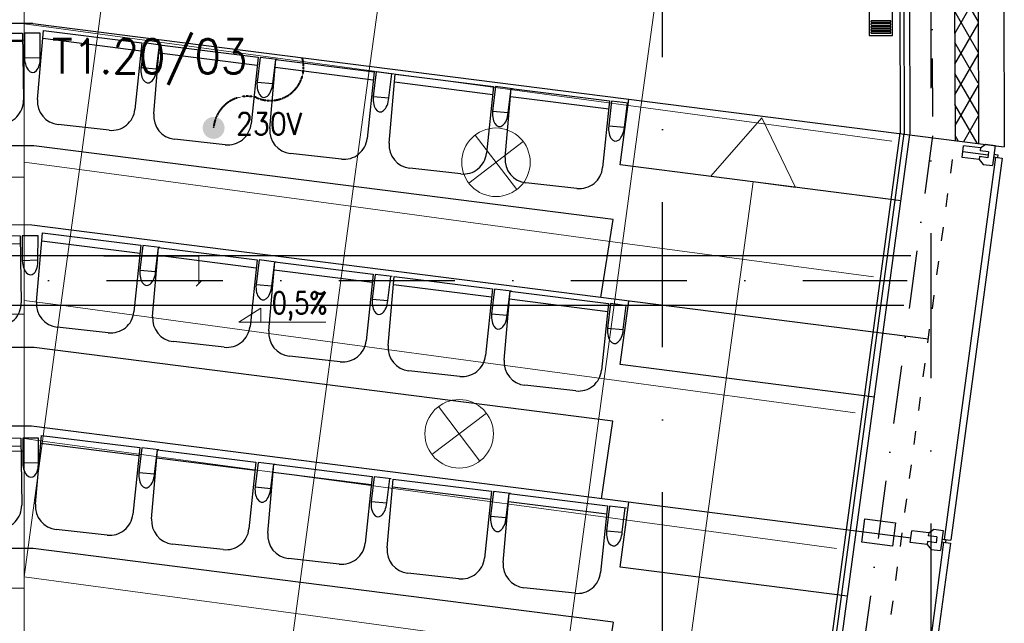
# Model space of a CAD drawing. Header units: millimetres. Extents: x -32221 to 212500, y 31663 to 93766.
# Tile 209 of 256: x 86252 to 90563, y 43241 to 45884. Entities that reach past the tile are written whole.
import ezdxf

# ---------------------------------------------------------------- set-up
doc = ezdxf.new("R2010")
doc.units = ezdxf.units.MM
for name, pattern in [('DASHDOTX2', [50.8, 25.4, -12.7, 0, -12.7]), ('GCAD_ISO03W100', [30, 12, -18]), ('HIDDEN', [0.375, 0.25, -0.125])]:
    doc.linetypes.add(name, pattern=pattern)
for name, color, linetype in [('IE-ZASILANIA', 5, 'Continuous'), ('osie', 251, 'Continuous'), ('Sciany', 251, 'Continuous'), ('Wyposazenie', 251, 'Continuous')]:
    doc.layers.add(name, color=color, linetype=linetype)
for name, color, linetype, lineweight in [('kasetony', 251, 'Continuous', 5), ('lampy', 251, 'Continuous', 9), ('opis', 251, 'Continuous', 15), ('Opisy', 251, 'Continuous', 13)]:
    doc.layers.add(name, color=color, linetype=linetype, lineweight=lineweight)
doc.styles.add('ROMANS', font='romans.shx', dxfattribs={"width": 0.7})
doc.styles.get("Standard").update_dxf_attribs({"font": 'ARIALN.TTF'})

msp = doc.modelspace()

# ---------------------------------------------------------------- hatches: boundary and pattern name
at = {"layer": 'IE-ZASILANIA', "linetype": 'HIDDEN', "lineweight": 40}
h = msp.add_hatch(color=256, dxfattribs=at)
edge = h.paths.add_edge_path()
edge.add_ellipse((87101.405, 45410.046), major_axis=(33.941, 33.941), ratio=1, start_angle=327.952764, end_angle=507.952764)
edge.add_ellipse((87101.405, 45410.046), major_axis=(-33.941, 33.941), ratio=1, start_angle=57.952764, end_angle=237.952764)
at = {"layer": 'Sciany', "true_color": 0x636466, "transparency": 33554687}
h = msp.add_hatch(dxfattribs=at)
h.set_pattern_fill('DIAMONDS', color=251, scale=21.298246, angle=360, style=0)
h.set_pattern_definition([(60, (74679.455, 27072.76), (-58.56231, 33.81097), []), (120, (74679.455, 27072.76), (-58.56231, -33.81097), [])])
h.paths.add_polyline_path([(88656.625, 62052.787), (79453.975, 62062.25), (79453.975, 61960.019), (88656.519, 61950.599)])
h.paths.add_polyline_path([(90450.502, 59450.093), (90442.433, 62050.95), (89849.325, 62051.56), (89849.219, 61949.228), (90340.202, 61948.719), (90347.912, 59463.521)])
h.paths.add_polyline_path([(89271.837, 47649.75), (89271.837, 50675.258), (89166.831, 50684.438), (89169.606, 47649.62)])
h.paths.add_polyline_path([(90134.206, 47841.043), (90143.718, 47841.033), (90340.202, 47840.829), (90347.912, 45355.632), (90450.502, 45342.204), (90442.433, 47943.061), (90152.927, 47943.33), (90134.217, 47943.347), (90134.251, 47884.562)])
h.paths.add_polyline_path([(79426.116, 33439.499), (89271.837, 33439.499), (89271.837, 36567.368), (89166.831, 36576.548), (89169.606, 33541.73), (79426.206, 33529.807)])

# ---------------------------------------------------------------- linework, layer by layer
at = {"layer": 'IE-ZASILANIA', "linetype": 'HIDDEN', "lineweight": 40}
for centre, radius, start, end in [((87349.518, 45675.86), 145.972, 244.818751, 15.925672), ((87250.165, 45399.341), 149.145, 75.539272, 175.884073)]:
    msp.add_arc(centre, radius, start, end, dxfattribs=at)
at = {"layer": 'kasetony', "color": 251, "true_color": 0x636466}
for p, q in [((86272.266, 45794.948), (86272.266, 46394.948)), ((86594.029, 45822.476), (86674.47, 46417.059)), ((86674.47, 46417.059), (86594.029, 45822.476)), ((87783.196, 45661.594), (87863.636, 46256.178)), ((87783.196, 45661.594), (87863.636, 46256.178)), ((87863.636, 46256.178), (87783.196, 45661.594)), ((88972.362, 45500.713), (89052.803, 46095.296)), ((88972.362, 45500.713), (89052.803, 46095.296)), ((89052.803, 46095.296), (88972.362, 45500.713)), ((86594.029, 45822.476), (86272.266, 45866.007)), ((85072.266, 45794.948), (86272.266, 45794.948)), ((86272.266, 45794.948), (85072.266, 45794.948)), ((86272.266, 45194.948), (86272.266, 45794.948)), ((86513.588, 45227.893), (86594.029, 45822.476)), ((86594.029, 45822.476), (86513.588, 45227.893)), ((86594.029, 45822.476), (87783.196, 45661.594)), ((87783.196, 45661.594), (86594.029, 45822.476)), ((87702.755, 45067.011), (87783.196, 45661.594)), ((87702.755, 45067.011), (87783.196, 45661.594)), ((87783.196, 45661.594), (87702.755, 45067.011)), ((87783.196, 45661.594), (88972.362, 45500.713)), ((88972.362, 45500.713), (87783.196, 45661.594)), ((88891.921, 44906.129), (88972.362, 45500.713)), ((88891.921, 44906.129), (88972.362, 45500.713)), ((88972.362, 45500.713), (88891.921, 44906.129)), ((88972.362, 45500.713), (90070.654, 45352.126)), ((90070.654, 45352.126), (88972.362, 45500.713)), ((86513.588, 45227.893), (86272.266, 45260.541)), ((86433.147, 44633.309), (86513.588, 45227.893)), ((86513.588, 45227.893), (86433.147, 44633.309)), ((87702.755, 45067.011), (86513.588, 45227.893)), ((86513.588, 45227.893), (87702.755, 45067.011)), ((87702.755, 45067.011), (86513.588, 45227.893)), ((85072.266, 45194.948), (86272.266, 45194.948)), ((86272.266, 45194.948), (85072.266, 45194.948)), ((86272.266, 44594.948), (86272.266, 45194.948)), ((87622.314, 44472.428), (87702.755, 45067.011)), ((87622.314, 44472.428), (87702.755, 45067.011)), ((87702.755, 45067.011), (87622.314, 44472.428)), ((88891.921, 44906.129), (87702.755, 45067.011)), ((87702.755, 45067.011), (88891.921, 44906.129)), ((88891.921, 44906.129), (87702.755, 45067.011)), ((88811.481, 44311.546), (88891.921, 44906.129)), ((88811.481, 44311.546), (88891.921, 44906.129)), ((88891.921, 44906.129), (88811.481, 44311.546)), ((89990.213, 44757.542), (88891.921, 44906.129)), ((88891.921, 44906.129), (89990.213, 44757.542)), ((89990.213, 44757.542), (88891.921, 44906.129)), ((86433.147, 44633.309), (86272.266, 44655.075)), ((86352.707, 44038.726), (86433.147, 44633.309)), ((86433.147, 44633.309), (86352.707, 44038.726)), ((86433.147, 44633.309), (87622.314, 44472.428)), ((87622.314, 44472.428), (86433.147, 44633.309)), ((85072.266, 44594.948), (86272.266, 44594.948)), ((86272.266, 44594.948), (85072.266, 44594.948)), ((86272.266, 43994.948), (86272.266, 44594.948)), ((87541.873, 43877.844), (87622.314, 44472.428)), ((87541.873, 43877.844), (87622.314, 44472.428)), ((87622.314, 44472.428), (87541.873, 43877.844)), ((87622.314, 44472.428), (88811.481, 44311.546)), ((88811.481, 44311.546), (87622.314, 44472.428)), ((88731.04, 43716.963), (88811.481, 44311.546)), ((88731.04, 43716.963), (88811.481, 44311.546)), ((88811.481, 44311.546), (88731.04, 43716.963)), ((88811.481, 44311.546), (89909.772, 44162.959)), ((89909.772, 44162.959), (88811.481, 44311.546)), ((86352.707, 44038.726), (86272.266, 44049.609)), ((86272.266, 43444.143), (86352.707, 44038.726)), ((86352.707, 44038.726), (86272.266, 43444.143)), ((87541.873, 43877.844), (86352.707, 44038.726)), ((86352.707, 44038.726), (87541.873, 43877.844)), ((87541.873, 43877.844), (86352.707, 44038.726)), ((85072.266, 43994.948), (86272.266, 43994.948)), ((86272.266, 43994.948), (85072.266, 43994.948)), ((86272.266, 43394.948), (86272.266, 43994.948)), ((87461.432, 43283.261), (87541.873, 43877.844)), ((87461.432, 43283.261), (87541.873, 43877.844)), ((87541.873, 43877.844), (87461.432, 43283.261)), ((88731.04, 43716.963), (87541.873, 43877.844)), ((87541.873, 43877.844), (88731.04, 43716.963)), ((88731.04, 43716.963), (87541.873, 43877.844)), ((88731.04, 43716.963), (88650.599, 43122.38)), ((89829.332, 43568.376), (88731.04, 43716.963)), ((88731.04, 43716.963), (89829.332, 43568.376)), ((89829.332, 43568.376), (88731.04, 43716.963)), ((86272.266, 43444.143), (87461.432, 43283.261)), ((87461.432, 43283.261), (86272.266, 43444.143)), ((87461.432, 43283.261), (86272.266, 43444.143)), ((85072.266, 43394.948), (86272.266, 43394.948)), ((86272.266, 43394.948), (85072.266, 43394.948)), ((86272.266, 42794.948), (86272.266, 43394.948)), ((87380.992, 42688.678), (87461.432, 43283.261)), ((87380.992, 42688.678), (87461.432, 43283.261)), ((87461.432, 43283.261), (87380.992, 42688.678)), ((88650.599, 43122.38), (87461.432, 43283.261)), ((88650.599, 43122.38), (87461.432, 43283.261))]:
    msp.add_line(p, q, dxfattribs=at)
at = {"layer": 'lampy', "color": 251, "true_color": 0x636466}
for p, q in [((88246.67, 45379.026), (88428.447, 45140.369)), ((88456.887, 45350.586), (88218.23, 45168.809)), ((88085.789, 44189.86), (88267.565, 43951.203)), ((88296.005, 44161.42), (88057.348, 43979.643))]:
    msp.add_line(p, q, dxfattribs=at)
for centre in [(88337.559, 45259.698), (88176.677, 44070.531)]:
    msp.add_circle(centre, 150, dxfattribs=at)
at = {"layer": 'opis', "color": 251, "true_color": 0x636466}
for p, q in [((86620.416, 44848.374), (87036.257, 44848.374)), ((87036.257, 44848.374), (87036.251, 44728.142)), ((87025.016, 44716.907), (87047.486, 44739.377)), ((87211.252, 44560.181), (87308.594, 44621.095)), ((87308.594, 44621.095), (87308.594, 44560.181)), ((87211.252, 44560.181), (87593.469, 44560.181))]:
    msp.add_line(p, q, dxfattribs=at)
at = {"layer": 'Opisy', "color": 251, "true_color": 0x636466}
for p, q in [((89502.156, 45454.751), (89278.396, 45199.046)), ((89502.156, 45454.751), (89649.838, 45148.739)), ((89278.396, 45199.046), (89649.838, 45148.739)), ((88515.861, 38259.245), (89464.117, 45173.892))]:
    msp.add_line(p, q, dxfattribs=at)
at = {"layer": 'osie', "color": 251, "linetype": 'DASHDOTX2', "ltscale": 25, "true_color": 0x636466}
for p, q in [((89067.244, 33019.002), (89067.244, 62730.045)), ((90241.854, 62730.045), (90241.854, 33019.002))]:
    msp.add_line(p, q, dxfattribs=at)
at = {"layer": 'osie', "color": 251, "true_color": 0x636466}
for p, q in [((79520.497, 44851.817), (90153.501, 44851.817)), ((90123.794, 44631.817), (79520.322, 44631.817))]:
    msp.add_line(p, q, dxfattribs=at)
at = {"layer": 'osie', "color": 251, "linetype": 'DASHDOTX2', "ltscale": 20, "true_color": 0x636466}
msp.add_line((79520.41, 44741.817), (90138.648, 44741.817), dxfattribs=at)
at = {"layer": 'Sciany', "color": 251, "true_color": 0x636466}
for p, q in [((90554.939, 48061.688), (90563.422, 45327.423)), ((90442.433, 47943.061), (90450.502, 45342.204)), ((90100.766, 47884.543), (90107.889, 45387.049)), ((90117.761, 47884.553), (90124.94, 45383.214)), ((90143.718, 47841.033), (90150.497, 45383.294)), ((90340.202, 47840.829), (90347.912, 45355.632)), ((86310.25, 45867.491), (79642.909, 45883.204)), ((86310.25, 45867.491), (90563.422, 45327.423)), ((88881.952, 45248.38), (88920.057, 45535.804)), ((88918.777, 36597.653), (90107.889, 45387.049)), ((88935.662, 36595.368), (90124.928, 45384.931)), ((88963.002, 36606.82), (90150.255, 45381.504)), ((90378.911, 45280.979), (90385.368, 45331.685)), ((90459.433, 45322.253), (90385.368, 45331.685)), ((90459.433, 45322.253), (90457.819, 45309.576)), ((90494.852, 45304.86), (90457.819, 45309.576)), ((90459.433, 45322.253), (90481.721, 45338.469)), ((90481.721, 45338.469), (90522.972, 45333.216)), ((90522.972, 45333.216), (90511.739, 45245.009)), ((90525.054, 45282.12), (90299.391, 43608.222)), ((90554.604, 45278.137), (90328.941, 43604.238)), ((90452.976, 45271.547), (90378.911, 45280.979)), ((90382.139, 45306.332), (90493.238, 45292.184)), ((90454.59, 45284.223), (90452.976, 45271.547)), ((90452.976, 45271.547), (90470.488, 45250.262)), ((90491.623, 45279.507), (90454.59, 45284.223)), ((90494.852, 45304.86), (90491.623, 45279.507)), ((90516.603, 45283.197), (90533.505, 45281.044)), ((90518.109, 45295.028), (90535.011, 45292.876)), ((90525.054, 45282.12), (90554.604, 45278.137)), ((90535.011, 45292.876), (90533.505, 45281.044)), ((90111.861, 45091.014), (88881.952, 45248.38)), ((90470.488, 45250.262), (90511.739, 45245.009)), ((86305.792, 44984.645), (79642.029, 45000.34)), ((90231.109, 44484.769), (86305.792, 44984.645)), ((88881.952, 44374.162), (88918.772, 44651.891)), ((89995.588, 44231.673), (88881.952, 44374.162)), ((86303.718, 44104.322), (79641.152, 44120.014)), ((90154.97, 43613.878), (86303.718, 44104.322)), ((88881.952, 43486.698), (88919.668, 43771.189)), ((89939.21, 43596.55), (89952.125, 43697.962)), ((89952.125, 43697.962), (90087.341, 43680.743)), ((90087.341, 43680.743), (90074.427, 43579.33)), ((90151.741, 43595.249), (90158.199, 43645.955)), ((90232.264, 43636.523), (90158.199, 43645.955)), ((90232.264, 43636.523), (90230.65, 43623.847)), ((90232.264, 43636.523), (90254.551, 43652.739)), ((90254.551, 43652.739), (90295.803, 43647.486)), ((90295.803, 43647.486), (90284.57, 43559.279)), ((90074.427, 43579.33), (89939.21, 43596.55)), ((90297.884, 43596.391), (90064.937, 41868.433)), ((90327.435, 43592.407), (90094.487, 41864.449)), ((90225.807, 43585.817), (90151.741, 43595.249)), ((90154.97, 43620.602), (90154.97, 43620.602)), ((90227.421, 43598.493), (90225.807, 43585.817)), ((90225.807, 43585.817), (90243.318, 43564.532)), ((90264.454, 43593.777), (90227.421, 43598.493)), ((90267.683, 43619.131), (90230.65, 43623.847)), ((90267.683, 43619.131), (90264.454, 43593.777)), ((90289.433, 43597.467), (90306.335, 43595.315)), ((90290.94, 43609.298), (90307.842, 43607.146)), ((90297.884, 43596.391), (90327.435, 43592.407)), ((90299.391, 43608.222), (90328.941, 43604.238)), ((90307.842, 43607.146), (90306.335, 43595.315)), ((90243.318, 43564.532), (90284.57, 43559.279)), ((89877.554, 43359.311), (88881.952, 43486.698))]:
    msp.add_line(p, q, dxfattribs=at)
at = {"layer": 'Sciany', "color": 251, "linetype": 'DASHDOTX2', "ltscale": 10, "true_color": 0x636466}
for p, q in [((90241.854, 47746.34), (90248.958, 45374.804)), ((90248.958, 45374.804), (89064.91, 36606.259))]:
    msp.add_line(p, q, dxfattribs=at)
at = {"layer": 'Sciany', "color": 251, "linetype": 'GCAD_ISO03W100', "ltscale": 5, "true_color": 0x636466}
msp.add_line((89166.818, 36590.565), (90347.914, 45354.992), dxfattribs=at)
at = {"layer": 'Wyposazenie', "color": 251, "true_color": 0x636466}
for p, q in [((85830.329, 45827.252), (86264.346, 45825.06)), ((86330.648, 45534.954), (86356.898, 45836.852)), ((86356.898, 45836.852), (86787.583, 45783.134)), ((85831.609, 45792.83), (86264.864, 45789.7)), ((86264.346, 45825.06), (86268.65, 45531.242)), ((86273.411, 45825.015), (86273.257, 45716.307)), ((86342.579, 45824.665), (86273.411, 45825.015)), ((86342.043, 45718.529), (86342.579, 45824.665)), ((86354.081, 45802.522), (86783.898, 45747.963)), ((86787.583, 45783.134), (86756.964, 45490.884)), ((86796.579, 45782.012), (86783.516, 45674.092)), ((86796.579, 45782.012), (86783.516, 45674.092)), ((86870.833, 45772.751), (86796.579, 45782.012)), ((86838.965, 45471.553), (86865.216, 45773.452)), ((86852.079, 45668.131), (86865.216, 45773.452)), ((86865.216, 45773.452), (87295.901, 45719.734)), ((86273.257, 45716.307), (86342.043, 45718.529)), ((86862.398, 45739.121), (87292.216, 45684.562)), ((87295.901, 45719.734), (87265.282, 45427.483)), ((87304.897, 45718.612), (87291.834, 45610.691)), ((87304.897, 45718.612), (87291.834, 45610.691)), ((87379.151, 45709.35), (87304.897, 45718.612)), ((87347.283, 45408.152), (87373.533, 45710.051)), ((87360.397, 45604.73), (87373.533, 45710.051)), ((87373.533, 45710.051), (87804.218, 45656.333)), ((86783.516, 45674.092), (86852.079, 45668.131)), ((86783.516, 45674.092), (86852.079, 45668.131)), ((87370.716, 45675.72), (87800.533, 45621.161)), ((87804.218, 45656.333), (87773.6, 45364.082)), ((87813.214, 45655.211), (87800.151, 45547.291)), ((87813.214, 45655.211), (87800.151, 45547.291)), ((87887.469, 45645.949), (87813.214, 45655.211)), ((87868.714, 45541.329), (87881.851, 45646.65)), ((87870.016, 45343.734), (87896.266, 45645.632)), ((87893.449, 45611.302), (88323.266, 45556.743)), ((87896.266, 45645.632), (88326.951, 45591.915)), ((87291.834, 45610.691), (87360.397, 45604.73)), ((87291.834, 45610.691), (87360.397, 45604.73)), ((88326.951, 45591.915), (88296.333, 45299.664)), ((88335.947, 45590.793), (88322.884, 45482.872)), ((88335.947, 45590.793), (88322.884, 45482.872)), ((88410.201, 45581.531), (88335.947, 45590.793)), ((88378.333, 45280.333), (88404.584, 45582.232)), ((88391.447, 45476.911), (88404.584, 45582.232)), ((88404.584, 45582.232), (88835.269, 45528.514)), ((87800.151, 45547.291), (87868.714, 45541.329)), ((87800.151, 45547.291), (87868.714, 45541.329)), ((88401.767, 45547.901), (88831.584, 45493.342)), ((88835.269, 45528.514), (88804.65, 45236.263)), ((88844.265, 45527.392), (88831.202, 45419.472)), ((88844.265, 45527.392), (88831.202, 45419.472)), ((88918.519, 45518.13), (88844.265, 45527.392)), ((88322.884, 45482.872), (88391.447, 45476.911)), ((88322.884, 45482.872), (88391.447, 45476.911)), ((88899.765, 45413.51), (88912.901, 45518.831)), ((86644.087, 45399.92), (86421.292, 45424.482)), ((88831.202, 45419.472), (88899.765, 45413.51)), ((88831.202, 45419.472), (88899.765, 45413.51)), ((87152.404, 45336.519), (86929.61, 45361.082)), ((86314.651, 45331.849), (81120.569, 45344.083)), ((88850.26, 45008.948), (86314.651, 45331.849)), ((87660.722, 45273.119), (87437.928, 45297.681)), ((88183.455, 45208.7), (87960.66, 45233.262)), ((88691.772, 45145.3), (88468.978, 45169.862)), ((88797.029, 44667.394), (88850.26, 45008.948)), ((85820.698, 44940.428), (86254.715, 44938.236)), ((86254.715, 44938.236), (86259.019, 44644.417)), ((86263.781, 44938.19), (86263.626, 44829.482)), ((86332.948, 44937.841), (86263.781, 44938.19)), ((86326.169, 44648.103), (86352.419, 44950.002)), ((86332.412, 44831.705), (86332.948, 44937.841)), ((86352.419, 44950.002), (86783.104, 44896.284)), ((85821.978, 44906.006), (86255.233, 44902.875)), ((86349.602, 44915.671), (86779.419, 44861.112)), ((86783.104, 44896.284), (86752.486, 44604.033)), ((86792.1, 44895.162), (86779.037, 44787.242)), ((86792.1, 44895.162), (86779.037, 44787.242)), ((86866.354, 44885.9), (86792.1, 44895.162)), ((86834.487, 44584.703), (86860.737, 44886.601)), ((86847.6, 44781.28), (86860.737, 44886.601)), ((86860.737, 44886.601), (87291.422, 44832.883)), ((86857.92, 44852.271), (87287.737, 44797.712)), ((86263.626, 44829.482), (86332.412, 44831.705)), ((87291.422, 44832.883), (87260.803, 44540.633)), ((87300.418, 44831.761), (87287.355, 44723.841)), ((87300.418, 44831.761), (87287.355, 44723.841)), ((87374.672, 44822.5), (87300.418, 44831.761)), ((87342.804, 44521.302), (87369.054, 44823.2)), ((87355.918, 44717.879), (87369.054, 44823.2)), ((87369.054, 44823.2), (87799.739, 44769.482)), ((86779.037, 44787.242), (86847.6, 44781.28)), ((86779.037, 44787.242), (86847.6, 44781.28)), ((87366.237, 44788.87), (87796.055, 44734.311)), ((87799.739, 44769.482), (87769.121, 44477.232)), ((87808.735, 44768.36), (87795.673, 44660.44)), ((87808.735, 44768.36), (87795.673, 44660.44)), ((87882.99, 44759.099), (87808.735, 44768.36)), ((87864.236, 44654.479), (87877.372, 44759.8)), ((87865.537, 44456.883), (87891.787, 44758.782)), ((87891.787, 44758.782), (88322.472, 44705.064)), ((87287.355, 44723.841), (87355.918, 44717.879)), ((87287.355, 44723.841), (87355.918, 44717.879)), ((87888.97, 44724.451), (88318.787, 44669.892)), ((88322.472, 44705.064), (88291.854, 44412.813)), ((88331.468, 44703.942), (88318.405, 44596.022)), ((88331.468, 44703.942), (88318.405, 44596.022)), ((88405.723, 44694.681), (88331.468, 44703.942)), ((88373.855, 44393.483), (88400.105, 44695.381)), ((88386.969, 44590.06), (88400.105, 44695.381)), ((88400.105, 44695.381), (88830.79, 44641.663)), ((87795.673, 44660.44), (87864.236, 44654.479)), ((87795.673, 44660.44), (87864.236, 44654.479)), ((88397.288, 44661.051), (88827.105, 44606.492)), ((88830.79, 44641.663), (88800.171, 44349.413)), ((88839.786, 44640.541), (88826.723, 44532.621)), ((88839.786, 44640.541), (88826.723, 44532.621)), ((88914.04, 44631.28), (88839.786, 44640.541)), ((88895.286, 44526.659), (88908.422, 44631.981)), ((88318.405, 44596.022), (88386.969, 44590.06)), ((88318.405, 44596.022), (88386.969, 44590.06)), ((86639.608, 44513.07), (86416.814, 44537.632)), ((88826.723, 44532.621), (88895.286, 44526.659)), ((88826.723, 44532.621), (88895.286, 44526.659)), ((86316.027, 44448.529), (81120.666, 44460.766)), ((88849.243, 44125.933), (86316.027, 44448.529)), ((87147.925, 44449.669), (86925.131, 44474.231)), ((87656.243, 44386.268), (87433.449, 44410.83)), ((88178.976, 44321.85), (87956.182, 44346.412)), ((88687.294, 44258.449), (88464.499, 44283.011)), ((88799.056, 43786.549), (88849.243, 44125.933)), ((86321.694, 43761.981), (86347.944, 44063.879)), ((86347.944, 44063.879), (86778.629, 44010.161)), ((85822.835, 44054.272), (86256.852, 44052.08)), ((85824.115, 44019.85), (86257.37, 44016.719)), ((86256.852, 44052.08), (86261.156, 43758.261)), ((86265.917, 44052.034), (86265.763, 43943.326)), ((86335.085, 44051.685), (86265.917, 44052.034)), ((86334.549, 43945.549), (86335.085, 44051.685)), ((86345.127, 44029.549), (86774.944, 43974.99)), ((86778.629, 44010.161), (86748.011, 43717.911)), ((86787.625, 44009.039), (86774.562, 43901.119)), ((86787.625, 44009.039), (86774.562, 43901.119)), ((86861.879, 43999.778), (86787.625, 44009.039)), ((86830.011, 43698.58), (86856.262, 44000.478)), ((86843.125, 43895.157), (86856.262, 44000.478)), ((86856.262, 44000.478), (87286.947, 43946.761)), ((86265.763, 43943.326), (86334.549, 43945.549)), ((86853.445, 43966.148), (87283.262, 43911.589)), ((87286.947, 43946.761), (87256.328, 43654.51)), ((87295.943, 43945.639), (87282.88, 43837.718)), ((87295.943, 43945.639), (87282.88, 43837.718)), ((87370.197, 43936.377), (87295.943, 43945.639)), ((87338.329, 43635.179), (87364.579, 43937.078)), ((87351.443, 43831.757), (87364.579, 43937.078)), ((87364.579, 43937.078), (87795.264, 43883.36)), ((86774.562, 43901.119), (86843.125, 43895.157)), ((86774.562, 43901.119), (86843.125, 43895.157)), ((87361.762, 43902.747), (87791.579, 43848.188)), ((87795.264, 43883.36), (87764.646, 43591.109)), ((87804.26, 43882.238), (87791.197, 43774.318)), ((87804.26, 43882.238), (87791.197, 43774.318)), ((87878.515, 43872.976), (87804.26, 43882.238)), ((87859.761, 43768.356), (87872.897, 43873.677)), ((87861.062, 43570.761), (87887.312, 43872.659)), ((87887.312, 43872.659), (88317.997, 43818.941)), ((87282.88, 43837.718), (87351.443, 43831.757)), ((87282.88, 43837.718), (87351.443, 43831.757)), ((87884.495, 43838.329), (88314.312, 43783.77)), ((88317.997, 43818.941), (88287.379, 43526.691)), ((88326.993, 43817.819), (88313.93, 43709.899)), ((88326.993, 43817.819), (88313.93, 43709.899)), ((88401.247, 43808.558), (88326.993, 43817.819)), ((88369.38, 43507.36), (88395.63, 43809.259)), ((88382.493, 43703.938), (88395.63, 43809.259)), ((88395.63, 43809.259), (88826.315, 43755.541)), ((87791.197, 43774.318), (87859.761, 43768.356)), ((87791.197, 43774.318), (87859.761, 43768.356)), ((88392.813, 43774.928), (88822.63, 43720.369)), ((88826.315, 43755.541), (88795.696, 43463.29)), ((88835.311, 43754.419), (88822.248, 43646.498)), ((88835.311, 43754.419), (88822.248, 43646.498)), ((88909.565, 43745.157), (88835.311, 43754.419)), ((88890.811, 43640.537), (88903.947, 43745.858)), ((88313.93, 43709.899), (88382.493, 43703.938)), ((88313.93, 43709.899), (88382.493, 43703.938)), ((86635.133, 43626.947), (86412.338, 43651.509)), ((88822.248, 43646.498), (88890.811, 43640.537)), ((88822.248, 43646.498), (88890.811, 43640.537)), ((87143.45, 43563.546), (86920.656, 43588.108)), ((86311.576, 43568.656), (81114.095, 43580.897)), ((88850.126, 43245.38), (86311.576, 43568.656)), ((87651.768, 43500.146), (87428.974, 43524.708)), ((88174.501, 43435.727), (87951.707, 43460.289)), ((88682.818, 43372.327), (88460.024, 43396.889)), ((88850.126, 43245.38), (88799.275, 42903.581))]:
    msp.add_line(p, q, dxfattribs=at)
for points in [[(90074.156, 45814.742), (90074.156, 47329.701), (89972.156, 47329.701), (89972.156, 45814.742)], [(90064.656, 45872.701), (90064.759, 45872.704), (90064.86, 45872.712), (90064.96, 45872.724), (90065.059, 45872.742), (90065.155, 45872.764), (90065.25, 45872.791), (90065.343, 45872.823), (90065.434, 45872.859), (90065.523, 45872.899), (90065.609, 45872.943), (90065.693, 45872.991), (90065.774, 45873.043), (90065.852, 45873.099), (90065.928, 45873.158), (90066, 45873.221), (90066.07, 45873.288), (90066.136, 45873.357), (90066.199, 45873.43), (90066.258, 45873.505), (90066.314, 45873.584), (90066.366, 45873.665), (90066.414, 45873.749), (90066.458, 45873.835), (90066.499, 45873.923), (90066.534, 45874.014), (90066.566, 45874.107), (90066.593, 45874.202), (90066.615, 45874.299), (90066.633, 45874.397), (90066.646, 45874.497), (90066.653, 45874.599), (90066.656, 45874.701), (90066.656, 45876.701), (90066.653, 45876.804), (90066.646, 45876.906), (90066.633, 45877.006), (90066.615, 45877.104), (90066.593, 45877.201), (90066.566, 45877.296), (90066.534, 45877.389), (90066.499, 45877.479), (90066.458, 45877.568), (90066.414, 45877.654), (90066.366, 45877.738), (90066.314, 45877.819), (90066.258, 45877.898), (90066.199, 45877.973), (90066.136, 45878.046), (90066.07, 45878.115), (90066, 45878.181), (90065.928, 45878.244), (90065.852, 45878.304), (90065.774, 45878.36), (90065.693, 45878.412), (90065.609, 45878.46), (90065.523, 45878.504), (90065.434, 45878.544), (90065.343, 45878.58), (90065.25, 45878.611), (90065.155, 45878.638), (90065.059, 45878.661), (90064.96, 45878.678), (90064.86, 45878.691), (90064.759, 45878.699), (90064.656, 45878.701), (89981.656, 45878.701), (89981.553, 45878.699), (89981.452, 45878.691), (89981.352, 45878.678), (89981.253, 45878.661), (89981.156, 45878.638), (89981.062, 45878.611), (89980.969, 45878.58), (89980.878, 45878.544), (89980.789, 45878.504), (89980.703, 45878.46), (89980.619, 45878.412), (89980.538, 45878.36), (89980.46, 45878.304), (89980.384, 45878.244), (89980.312, 45878.181), (89980.242, 45878.115), (89980.176, 45878.046), (89980.113, 45877.973), (89980.054, 45877.898), (89979.998, 45877.819), (89979.946, 45877.738), (89979.897, 45877.654), (89979.853, 45877.568), (89979.813, 45877.479), (89979.777, 45877.389), (89979.746, 45877.296), (89979.719, 45877.201), (89979.697, 45877.104), (89979.679, 45877.006), (89979.666, 45876.906), (89979.658, 45876.804), (89979.656, 45876.701), (89979.656, 45874.701), (89979.658, 45874.599), (89979.666, 45874.497), (89979.679, 45874.397), (89979.697, 45874.299), (89979.719, 45874.202), (89979.746, 45874.107), (89979.777, 45874.014), (89979.813, 45873.923), (89979.853, 45873.835), (89979.897, 45873.749), (89979.946, 45873.665), (89979.998, 45873.584), (89980.054, 45873.505), (89980.113, 45873.43), (89980.176, 45873.357), (89980.242, 45873.288), (89980.312, 45873.221), (89980.384, 45873.158), (89980.46, 45873.099), (89980.538, 45873.043), (89980.619, 45872.991), (89980.703, 45872.943), (89980.789, 45872.899), (89980.878, 45872.859), (89980.969, 45872.823), (89981.062, 45872.791), (89981.156, 45872.764), (89981.253, 45872.742), (89981.352, 45872.724), (89981.452, 45872.712), (89981.553, 45872.704), (89981.656, 45872.701)], [(90064.656, 45860.701), (90064.759, 45860.704), (90064.86, 45860.712), (90064.96, 45860.724), (90065.059, 45860.742), (90065.155, 45860.764), (90065.25, 45860.791), (90065.343, 45860.823), (90065.434, 45860.859), (90065.523, 45860.899), (90065.609, 45860.943), (90065.693, 45860.991), (90065.774, 45861.043), (90065.852, 45861.099), (90065.928, 45861.158), (90066, 45861.221), (90066.07, 45861.288), (90066.136, 45861.357), (90066.199, 45861.43), (90066.258, 45861.505), (90066.314, 45861.584), (90066.366, 45861.665), (90066.414, 45861.749), (90066.458, 45861.835), (90066.499, 45861.923), (90066.534, 45862.014), (90066.566, 45862.107), (90066.593, 45862.202), (90066.615, 45862.299), (90066.633, 45862.397), (90066.646, 45862.497), (90066.653, 45862.599), (90066.656, 45862.701), (90066.656, 45864.701), (90066.653, 45864.804), (90066.646, 45864.906), (90066.633, 45865.006), (90066.615, 45865.104), (90066.593, 45865.201), (90066.566, 45865.296), (90066.534, 45865.389), (90066.499, 45865.479), (90066.458, 45865.568), (90066.414, 45865.654), (90066.366, 45865.738), (90066.314, 45865.819), (90066.258, 45865.898), (90066.199, 45865.973), (90066.136, 45866.046), (90066.07, 45866.115), (90066, 45866.181), (90065.928, 45866.244), (90065.852, 45866.304), (90065.774, 45866.36), (90065.693, 45866.412), (90065.609, 45866.46), (90065.523, 45866.504), (90065.434, 45866.544), (90065.343, 45866.58), (90065.25, 45866.611), (90065.155, 45866.638), (90065.059, 45866.661), (90064.96, 45866.678), (90064.86, 45866.691), (90064.759, 45866.699), (90064.656, 45866.701), (89981.656, 45866.701), (89981.553, 45866.699), (89981.452, 45866.691), (89981.352, 45866.678), (89981.253, 45866.661), (89981.156, 45866.638), (89981.062, 45866.611), (89980.969, 45866.58), (89980.878, 45866.544), (89980.789, 45866.504), (89980.703, 45866.46), (89980.619, 45866.412), (89980.538, 45866.36), (89980.46, 45866.304), (89980.384, 45866.244), (89980.312, 45866.181), (89980.242, 45866.115), (89980.176, 45866.046), (89980.113, 45865.973), (89980.054, 45865.898), (89979.998, 45865.819), (89979.946, 45865.738), (89979.897, 45865.654), (89979.853, 45865.568), (89979.813, 45865.479), (89979.777, 45865.389), (89979.746, 45865.296), (89979.719, 45865.201), (89979.697, 45865.104), (89979.679, 45865.006), (89979.666, 45864.906), (89979.658, 45864.804), (89979.656, 45864.701), (89979.656, 45862.701), (89979.658, 45862.599), (89979.666, 45862.497), (89979.679, 45862.397), (89979.697, 45862.299), (89979.719, 45862.202), (89979.746, 45862.107), (89979.777, 45862.014), (89979.813, 45861.923), (89979.853, 45861.835), (89979.897, 45861.749), (89979.946, 45861.665), (89979.998, 45861.584), (89980.054, 45861.505), (89980.113, 45861.43), (89980.176, 45861.357), (89980.242, 45861.288), (89980.312, 45861.221), (89980.384, 45861.158), (89980.46, 45861.099), (89980.538, 45861.043), (89980.619, 45860.991), (89980.703, 45860.943), (89980.789, 45860.899), (89980.878, 45860.859), (89980.969, 45860.823), (89981.062, 45860.791), (89981.156, 45860.764), (89981.253, 45860.742), (89981.352, 45860.724), (89981.452, 45860.712), (89981.553, 45860.704), (89981.656, 45860.701)], [(90064.656, 45848.701), (90064.759, 45848.704), (90064.86, 45848.712), (90064.96, 45848.724), (90065.059, 45848.742), (90065.155, 45848.764), (90065.25, 45848.791), (90065.343, 45848.823), (90065.434, 45848.859), (90065.523, 45848.899), (90065.609, 45848.943), (90065.693, 45848.991), (90065.774, 45849.043), (90065.852, 45849.099), (90065.928, 45849.158), (90066, 45849.221), (90066.07, 45849.288), (90066.136, 45849.357), (90066.199, 45849.43), (90066.258, 45849.505), (90066.314, 45849.584), (90066.366, 45849.665), (90066.414, 45849.749), (90066.458, 45849.835), (90066.499, 45849.923), (90066.534, 45850.014), (90066.566, 45850.107), (90066.593, 45850.202), (90066.615, 45850.299), (90066.633, 45850.397), (90066.646, 45850.497), (90066.653, 45850.599), (90066.656, 45850.701), (90066.656, 45852.701), (90066.653, 45852.804), (90066.646, 45852.906), (90066.633, 45853.006), (90066.615, 45853.104), (90066.593, 45853.201), (90066.566, 45853.296), (90066.534, 45853.389), (90066.499, 45853.479), (90066.458, 45853.568), (90066.414, 45853.654), (90066.366, 45853.738), (90066.314, 45853.819), (90066.258, 45853.898), (90066.199, 45853.973), (90066.136, 45854.046), (90066.07, 45854.115), (90066, 45854.181), (90065.928, 45854.244), (90065.852, 45854.304), (90065.774, 45854.36), (90065.693, 45854.412), (90065.609, 45854.46), (90065.523, 45854.504), (90065.434, 45854.544), (90065.343, 45854.58), (90065.25, 45854.611), (90065.155, 45854.638), (90065.059, 45854.661), (90064.96, 45854.678), (90064.86, 45854.691), (90064.759, 45854.699), (90064.656, 45854.701), (89981.656, 45854.701), (89981.553, 45854.699), (89981.452, 45854.691), (89981.352, 45854.678), (89981.253, 45854.661), (89981.156, 45854.638), (89981.062, 45854.611), (89980.969, 45854.58), (89980.878, 45854.544), (89980.789, 45854.504), (89980.703, 45854.46), (89980.619, 45854.412), (89980.538, 45854.36), (89980.46, 45854.304), (89980.384, 45854.244), (89980.312, 45854.181), (89980.242, 45854.115), (89980.176, 45854.046), (89980.113, 45853.973), (89980.054, 45853.898), (89979.998, 45853.819), (89979.946, 45853.738), (89979.897, 45853.654), (89979.853, 45853.568), (89979.813, 45853.479), (89979.777, 45853.389), (89979.746, 45853.296), (89979.719, 45853.201), (89979.697, 45853.104), (89979.679, 45853.006), (89979.666, 45852.906), (89979.658, 45852.804), (89979.656, 45852.701), (89979.656, 45850.701), (89979.658, 45850.599), (89979.666, 45850.497), (89979.679, 45850.397), (89979.697, 45850.299), (89979.719, 45850.202), (89979.746, 45850.107), (89979.777, 45850.014), (89979.813, 45849.923), (89979.853, 45849.835), (89979.897, 45849.749), (89979.946, 45849.665), (89979.998, 45849.584), (89980.054, 45849.505), (89980.113, 45849.43), (89980.176, 45849.357), (89980.242, 45849.288), (89980.312, 45849.221), (89980.384, 45849.158), (89980.46, 45849.099), (89980.538, 45849.043), (89980.619, 45848.991), (89980.703, 45848.943), (89980.789, 45848.899), (89980.878, 45848.859), (89980.969, 45848.823), (89981.062, 45848.791), (89981.156, 45848.764), (89981.253, 45848.742), (89981.352, 45848.724), (89981.452, 45848.712), (89981.553, 45848.704), (89981.656, 45848.701)], [(90064.656, 45836.701), (90064.759, 45836.704), (90064.86, 45836.712), (90064.96, 45836.724), (90065.059, 45836.742), (90065.155, 45836.764), (90065.25, 45836.791), (90065.343, 45836.823), (90065.434, 45836.859), (90065.523, 45836.899), (90065.609, 45836.943), (90065.693, 45836.991), (90065.774, 45837.043), (90065.852, 45837.099), (90065.928, 45837.158), (90066, 45837.221), (90066.07, 45837.288), (90066.136, 45837.357), (90066.199, 45837.43), (90066.258, 45837.505), (90066.314, 45837.584), (90066.366, 45837.665), (90066.414, 45837.749), (90066.458, 45837.835), (90066.499, 45837.923), (90066.534, 45838.014), (90066.566, 45838.107), (90066.593, 45838.202), (90066.615, 45838.299), (90066.633, 45838.397), (90066.646, 45838.497), (90066.653, 45838.599), (90066.656, 45838.701), (90066.656, 45840.701), (90066.653, 45840.804), (90066.646, 45840.906), (90066.633, 45841.006), (90066.615, 45841.104), (90066.593, 45841.201), (90066.566, 45841.296), (90066.534, 45841.389), (90066.499, 45841.479), (90066.458, 45841.568), (90066.414, 45841.654), (90066.366, 45841.738), (90066.314, 45841.819), (90066.258, 45841.898), (90066.199, 45841.973), (90066.136, 45842.046), (90066.07, 45842.115), (90066, 45842.181), (90065.928, 45842.244), (90065.852, 45842.304), (90065.774, 45842.36), (90065.693, 45842.412), (90065.609, 45842.46), (90065.523, 45842.504), (90065.434, 45842.544), (90065.343, 45842.58), (90065.25, 45842.611), (90065.155, 45842.638), (90065.059, 45842.661), (90064.96, 45842.678), (90064.86, 45842.691), (90064.759, 45842.699), (90064.656, 45842.701), (89981.656, 45842.701), (89981.553, 45842.699), (89981.452, 45842.691), (89981.352, 45842.678), (89981.253, 45842.661), (89981.156, 45842.638), (89981.062, 45842.611), (89980.969, 45842.58), (89980.878, 45842.544), (89980.789, 45842.504), (89980.703, 45842.46), (89980.619, 45842.412), (89980.538, 45842.36), (89980.46, 45842.304), (89980.384, 45842.244), (89980.312, 45842.181), (89980.242, 45842.115), (89980.176, 45842.046), (89980.113, 45841.973), (89980.054, 45841.898), (89979.998, 45841.819), (89979.946, 45841.738), (89979.897, 45841.654), (89979.853, 45841.568), (89979.813, 45841.479), (89979.777, 45841.389), (89979.746, 45841.296), (89979.719, 45841.201), (89979.697, 45841.104), (89979.679, 45841.006), (89979.666, 45840.906), (89979.658, 45840.804), (89979.656, 45840.701), (89979.656, 45838.701), (89979.658, 45838.599), (89979.666, 45838.497), (89979.679, 45838.397), (89979.697, 45838.299), (89979.719, 45838.202), (89979.746, 45838.107), (89979.777, 45838.014), (89979.813, 45837.923), (89979.853, 45837.835), (89979.897, 45837.749), (89979.946, 45837.665), (89979.998, 45837.584), (89980.054, 45837.505), (89980.113, 45837.43), (89980.176, 45837.357), (89980.242, 45837.288), (89980.312, 45837.221), (89980.384, 45837.158), (89980.46, 45837.099), (89980.538, 45837.043), (89980.619, 45836.991), (89980.703, 45836.943), (89980.789, 45836.899), (89980.878, 45836.859), (89980.969, 45836.823), (89981.062, 45836.791), (89981.156, 45836.764), (89981.253, 45836.742), (89981.352, 45836.724), (89981.452, 45836.712), (89981.553, 45836.704), (89981.656, 45836.701)], [(90064.656, 45824.701), (90064.759, 45824.704), (90064.86, 45824.712), (90064.96, 45824.724), (90065.059, 45824.742), (90065.155, 45824.764), (90065.25, 45824.791), (90065.343, 45824.823), (90065.434, 45824.859), (90065.523, 45824.899), (90065.609, 45824.943), (90065.693, 45824.991), (90065.774, 45825.043), (90065.852, 45825.099), (90065.928, 45825.158), (90066, 45825.221), (90066.07, 45825.288), (90066.136, 45825.357), (90066.199, 45825.43), (90066.258, 45825.505), (90066.314, 45825.584), (90066.366, 45825.665), (90066.414, 45825.749), (90066.458, 45825.835), (90066.499, 45825.923), (90066.534, 45826.014), (90066.566, 45826.107), (90066.593, 45826.202), (90066.615, 45826.299), (90066.633, 45826.397), (90066.646, 45826.497), (90066.653, 45826.599), (90066.656, 45826.701), (90066.656, 45828.701), (90066.653, 45828.804), (90066.646, 45828.906), (90066.633, 45829.006), (90066.615, 45829.104), (90066.593, 45829.201), (90066.566, 45829.296), (90066.534, 45829.389), (90066.499, 45829.479), (90066.458, 45829.568), (90066.414, 45829.654), (90066.366, 45829.738), (90066.314, 45829.819), (90066.258, 45829.898), (90066.199, 45829.973), (90066.136, 45830.046), (90066.07, 45830.115), (90066, 45830.181), (90065.928, 45830.244), (90065.852, 45830.304), (90065.774, 45830.36), (90065.693, 45830.412), (90065.609, 45830.46), (90065.523, 45830.504), (90065.434, 45830.544), (90065.343, 45830.58), (90065.25, 45830.611), (90065.155, 45830.638), (90065.059, 45830.661), (90064.96, 45830.678), (90064.86, 45830.691), (90064.759, 45830.699), (90064.656, 45830.701), (89981.656, 45830.701), (89981.553, 45830.699), (89981.452, 45830.691), (89981.352, 45830.678), (89981.253, 45830.661), (89981.156, 45830.638), (89981.062, 45830.611), (89980.969, 45830.58), (89980.878, 45830.544), (89980.789, 45830.504), (89980.703, 45830.46), (89980.619, 45830.412), (89980.538, 45830.36), (89980.46, 45830.304), (89980.384, 45830.244), (89980.312, 45830.181), (89980.242, 45830.115), (89980.176, 45830.046), (89980.113, 45829.973), (89980.054, 45829.898), (89979.998, 45829.819), (89979.946, 45829.738), (89979.897, 45829.654), (89979.853, 45829.568), (89979.813, 45829.479), (89979.777, 45829.389), (89979.746, 45829.296), (89979.719, 45829.201), (89979.697, 45829.104), (89979.679, 45829.006), (89979.666, 45828.906), (89979.658, 45828.804), (89979.656, 45828.701), (89979.656, 45826.701), (89979.658, 45826.599), (89979.666, 45826.497), (89979.679, 45826.397), (89979.697, 45826.299), (89979.719, 45826.202), (89979.746, 45826.107), (89979.777, 45826.014), (89979.813, 45825.923), (89979.853, 45825.835), (89979.897, 45825.749), (89979.946, 45825.665), (89979.998, 45825.584), (89980.054, 45825.505), (89980.113, 45825.43), (89980.176, 45825.357), (89980.242, 45825.288), (89980.312, 45825.221), (89980.384, 45825.158), (89980.46, 45825.099), (89980.538, 45825.043), (89980.619, 45824.991), (89980.703, 45824.943), (89980.789, 45824.899), (89980.878, 45824.859), (89980.969, 45824.823), (89981.062, 45824.791), (89981.156, 45824.764), (89981.253, 45824.742), (89981.352, 45824.724), (89981.452, 45824.712), (89981.553, 45824.704), (89981.656, 45824.701)]]:
    msp.add_lwpolyline(points, close=True, dxfattribs=at)
for centre, start, end in [((86166.429, 45529.744), 270.529054, 0.839276), ((86432.495, 45526.098), 175.030611, 263.708819), ((86655.289, 45501.536), 263.708819, 354.01904), ((86940.813, 45462.697), 175.030611, 263.708819), ((87163.607, 45438.135), 263.708819, 354.01904), ((87449.13, 45399.297), 175.030611, 263.708819), ((87671.925, 45374.735), 263.708819, 354.01904), ((87971.863, 45334.878), 175.030611, 263.708819), ((88194.657, 45310.316), 263.708819, 354.01904), ((88480.181, 45271.478), 175.030611, 263.708819), ((88702.975, 45246.916), 263.708819, 354.01904), ((86156.799, 44642.92), 270.529054, 0.839276), ((86428.016, 44639.248), 175.030611, 263.708819), ((86650.811, 44614.686), 263.708819, 354.01904), ((86936.334, 44575.847), 175.030611, 263.708819), ((87159.128, 44551.285), 263.708819, 354.01904), ((87444.651, 44512.446), 175.030611, 263.708819), ((87667.446, 44487.884), 263.708819, 354.01904), ((87967.384, 44448.028), 175.030611, 263.708819), ((88190.179, 44423.466), 263.708819, 354.01904), ((88475.702, 44384.627), 175.030611, 263.708819), ((88698.496, 44360.065), 263.708819, 354.01904), ((86158.935, 43756.764), 270.529054, 0.839276), ((86423.541, 43753.125), 175.030611, 263.708819), ((86646.335, 43728.563), 263.708819, 354.01904), ((86931.859, 43689.724), 175.030611, 263.708819), ((87154.653, 43665.162), 263.708819, 354.01904), ((87440.176, 43626.324), 175.030611, 263.708819), ((87662.971, 43601.762), 263.708819, 354.01904), ((87962.909, 43561.905), 175.030611, 263.708819), ((88185.704, 43537.343), 263.708819, 354.01904), ((88471.227, 43498.504), 175.030611, 263.708819), ((88694.021, 43473.942), 263.708819, 354.01904)]:
    msp.add_arc(centre, 102.232, start, end, dxfattribs=at)
for centre, major_axis in [((86307.65, 45717.418), (-2.082, 64.439)), ((86817.798, 45671.111), (5.585, 64.23)), ((86817.798, 45671.111), (5.585, 64.23)), ((87326.115, 45607.711), (5.585, 64.23)), ((87326.115, 45607.711), (5.585, 64.23)), ((87834.433, 45544.31), (5.585, 64.23)), ((87834.433, 45544.31), (5.585, 64.23)), ((88357.166, 45479.891), (5.585, 64.23)), ((88357.166, 45479.891), (5.585, 64.23)), ((88865.483, 45416.491), (5.585, 64.23)), ((88865.483, 45416.491), (5.585, 64.23)), ((86298.019, 44830.593), (-2.082, 64.439)), ((86813.319, 44784.261), (5.585, 64.23)), ((86813.319, 44784.261), (5.585, 64.23)), ((87321.636, 44720.86), (5.585, 64.23)), ((87321.636, 44720.86), (5.585, 64.23)), ((87829.954, 44657.459), (5.585, 64.23)), ((87829.954, 44657.459), (5.585, 64.23)), ((88352.687, 44593.041), (5.585, 64.23)), ((88352.687, 44593.041), (5.585, 64.23)), ((88861.005, 44529.64), (5.585, 64.23)), ((88861.005, 44529.64), (5.585, 64.23)), ((86300.156, 43944.437), (-2.082, 64.439)), ((86808.844, 43898.138), (5.585, 64.23)), ((86808.844, 43898.138), (5.585, 64.23)), ((87317.161, 43834.737), (5.585, 64.23)), ((87317.161, 43834.737), (5.585, 64.23)), ((87825.479, 43771.337), (5.585, 64.23)), ((87825.479, 43771.337), (5.585, 64.23)), ((88348.212, 43706.918), (5.585, 64.23)), ((88348.212, 43706.918), (5.585, 64.23)), ((88856.529, 43643.518), (5.585, 64.23)), ((88856.529, 43643.518), (5.585, 64.23))]:
    msp.add_ellipse(centre, major_axis=major_axis, ratio=0.53373009, start_param=1.44454642, end_param=4.71238898, dxfattribs=at)

# ---------------------------------------------------------------- texts
at = {"layer": 'IE-ZASILANIA', "style": 'ROMANS', "width": 0.9}
for s, height, p in [('T1.20/03', 150, (86392.688, 45648.696)), ('230V', 96, (87199.471, 45380.316))]:
    msp.add_text(s, height=height, dxfattribs=at).set_placement(p)
at = {"layer": 'opis', "color": 251, "true_color": 0x636466, "insert": (87355.987, 44692.099), "char_height": 96, "width": 746.63813, "attachment_point": 1}
msp.add_mtext('{\\Fromans|c238;\\W0.8;0,5%}', dxfattribs=at)

doc.saveas('drawing.dxf')
